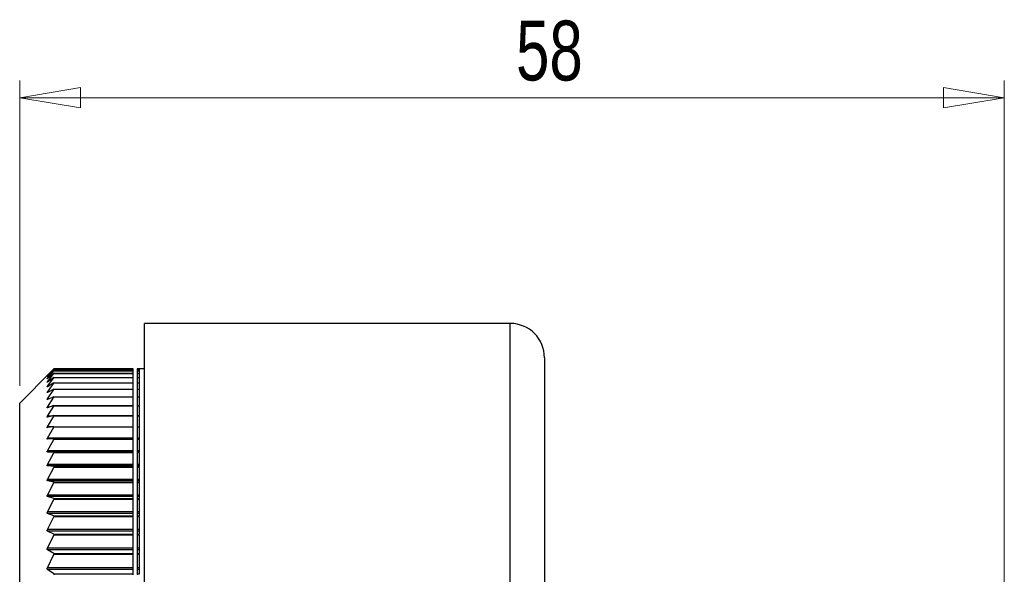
# Model space of a CAD drawing. Header units: millimetres. Extents: x 404 to 1004, y 326 to 593.
# Tile 14 of 14: x 946 to 1004, y 435 to 468. Entities that reach past the tile are written whole.
import ezdxf

# ---------------------------------------------------------------- set-up
doc = ezdxf.new("R2010")
doc.units = ezdxf.units.MM
doc.styles.add('SLDTEXTSTYLE0', font='TXT', dxfattribs={"width": 0.75})
doc.dimstyles.new('SLDDIMSTYLE1', dxfattribs={"dimtxt": 3.5, "dimasz": 3.556, "dimexe": 0, "dimexo": 0.0625, "dimgap": 0.875, "dimtad": 1, "dimdec": 0, "dimrnd": 1e-09, "dimzin": 12, "dimdsep": 46, "dimtxsty": 'SLDTEXTSTYLE0', "dimblk1": 'CLOSED', "dimblk2": 'CLOSED', "dimsah": 1, "dimcen": 0.09, "dimadec": 0, "dimazin": 3, "dimtfac": 1, "dimtdec": 0, "dimtofl": 0, "dimtmove": 0, "dimatfit": 3, "dimldrblk": 'CLOSED', "dimfxl": 0, "dimfrac": 2, "dimtolj": 1, "dimtzin": 12, "dimarcsym": 0})

# ---------------------------------------------------------------- blocks, each defined once
blk = doc.blocks.new('_Closed')
at = {"color": 0, "linetype": 'ByBlock', "lineweight": -2}
for p, q in [((-1, 0.166667), (0, 0)), ((-1, 0.166667), (-1, -0.166667)), ((0, 0), (-1, -0.166667)), ((0, 0), (-1, 0))]:
    blk.add_line(p, q, dxfattribs=at)
blk = doc.blocks.new('_D_4')
at = {"color": 7, "linetype": 'Continuous', "lineweight": 0}
for p, q in [((946.254, 446.264), (946.254, 464.111)), ((1003.854, 416.914), (1003.854, 464.111)), ((1003.854, 463.111), (946.254, 463.111))]:
    blk.add_line(p, q, dxfattribs=at)
at = {"color": 7, "linetype": 'Continuous', "lineweight": 18, "xscale": 3.556, "yscale": 3.556, "rotation": 180.0000000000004}
blk.add_blockref('_Closed', (946.254, 463.111, -55), dxfattribs=at)
at = {"color": 7, "linetype": 'Continuous', "lineweight": 18, "xscale": 3.556, "yscale": 3.556}
blk.add_blockref('_Closed', (1003.854, 463.111, -55), dxfattribs=at)
at = {"color": 7, "linetype": 'Continuous', "lineweight": 18, "insert": (975.291, 467.623), "char_height": 3.5, "attachment_point": 1, "style": 'SLDTEXTSTYLE0'}
blk.add_mtext('58', dxfattribs=at)

msp = doc.modelspace()

# ---------------------------------------------------------------- linework, layer by layer
at = {"color": 7, "linetype": 'Continuous', "lineweight": 25}
for p, q in [((974.954, 449.914), (953.554, 449.914)), ((953.554, 369.914), (953.554, 449.914)), ((976.954, 447.914), (976.954, 401.914)), ((948.088, 447.098), (946.254, 445.264)), ((947.874, 446.882), (948.254, 447.263)), ((948.254, 447.243), (947.875, 446.881)), ((947.875, 446.829), (948.254, 447.24)), ((948.254, 447.151), (947.875, 446.821)), ((947.875, 446.704), (948.254, 447.146)), ((947.875, 446.509), (948.254, 446.98)), ((948.254, 446.988), (947.876, 446.691)), ((952.9, 447.263), (948.254, 447.263)), ((948.254, 447.243), (948.254, 447.24)), ((948.254, 447.243), (952.9, 447.243)), ((952.9, 447.24), (948.254, 447.24)), ((948.254, 447.151), (948.254, 447.146)), ((948.254, 447.151), (952.9, 447.151)), ((952.9, 447.146), (948.254, 447.146)), ((948.254, 446.988), (948.254, 446.98)), ((948.254, 446.988), (952.9, 446.988)), ((952.9, 446.98), (948.254, 446.98)), ((952.9, 447.243), (952.9, 447.263)), ((952.9, 447.24), (952.9, 447.243)), ((952.9, 447.151), (952.9, 447.24)), ((952.9, 447.146), (952.9, 447.151)), ((952.9, 446.988), (952.9, 447.146)), ((952.9, 446.98), (952.9, 446.988)), ((952.9, 446.754), (952.9, 446.98)), ((953.254, 447.263), (953.132, 447.263)), ((953.132, 447.263), (953.132, 447.243)), ((953.132, 447.243), (953.132, 447.24)), ((953.132, 447.243), (953.254, 447.243)), ((953.254, 447.24), (953.132, 447.24)), ((953.132, 447.24), (953.132, 447.151)), ((953.132, 447.151), (953.132, 447.146)), ((953.132, 447.151), (953.254, 447.151)), ((953.254, 447.146), (953.132, 447.146)), ((953.132, 447.146), (953.132, 446.988)), ((953.132, 446.988), (953.132, 446.98)), ((953.132, 446.988), (953.254, 446.988)), ((953.254, 446.98), (953.132, 446.98)), ((953.132, 446.98), (953.132, 446.754)), ((953.554, 447.264), (953.254, 447.264)), ((953.254, 447.243), (953.254, 447.264)), ((953.254, 447.151), (953.254, 447.24)), ((953.254, 446.988), (953.254, 447.146)), ((953.254, 446.754), (953.254, 446.98)), ((948.254, 446.754), (947.876, 446.489)), ((947.876, 446.243), (948.254, 446.742)), ((948.254, 446.448), (947.876, 446.217)), ((947.876, 445.907), (948.254, 446.433)), ((948.254, 446.754), (948.254, 446.742)), ((948.254, 446.754), (952.9, 446.754)), ((952.9, 446.742), (948.254, 446.742)), ((948.254, 446.448), (948.254, 446.433)), ((948.254, 446.448), (952.9, 446.448)), ((952.9, 446.433), (948.254, 446.433)), ((952.9, 446.742), (952.9, 446.754)), ((952.9, 446.448), (952.9, 446.742)), ((952.9, 446.433), (952.9, 446.448)), ((952.9, 446.072), (952.9, 446.433)), ((953.132, 446.754), (953.132, 446.742)), ((953.132, 446.754), (953.254, 446.754)), ((953.254, 446.742), (953.132, 446.742)), ((953.132, 446.742), (953.132, 446.448)), ((953.132, 446.448), (953.132, 446.433)), ((953.132, 446.448), (953.254, 446.448)), ((953.254, 446.433), (953.132, 446.433)), ((953.132, 446.433), (953.132, 446.072)), ((953.254, 446.448), (953.254, 446.742)), ((953.254, 446.072), (953.254, 446.433)), ((948.254, 446.072), (947.877, 445.875)), ((947.877, 445.501), (948.254, 446.053)), ((948.254, 446.072), (948.254, 446.053)), ((948.254, 446.072), (952.9, 446.072)), ((952.9, 446.053), (948.254, 446.053)), ((952.9, 446.053), (952.9, 446.072)), ((952.9, 445.626), (952.9, 446.053)), ((953.132, 446.072), (953.132, 446.053)), ((953.132, 446.072), (953.254, 446.072)), ((953.254, 446.053), (953.132, 446.053)), ((953.132, 446.053), (953.132, 445.626)), ((953.254, 445.626), (953.254, 446.053)), ((946.254, 374.564), (946.254, 445.264)), ((948.254, 445.626), (947.877, 445.464)), ((947.877, 445.027), (948.254, 445.604)), ((948.254, 445.626), (948.254, 445.604)), ((948.254, 445.626), (952.9, 445.626)), ((952.9, 445.604), (948.254, 445.604)), ((952.9, 445.604), (952.9, 445.626)), ((952.9, 445.112), (952.9, 445.604)), ((953.132, 445.626), (953.132, 445.604)), ((953.132, 445.626), (953.254, 445.626)), ((953.254, 445.604), (953.132, 445.604)), ((953.132, 445.604), (953.132, 445.112)), ((953.254, 445.112), (953.254, 445.604)), ((947.877, 444.485), (948.254, 445.086)), ((948.254, 445.112), (947.878, 444.984)), ((948.254, 445.112), (948.254, 445.086)), ((948.254, 445.112), (952.9, 445.112)), ((952.9, 445.086), (948.254, 445.086)), ((952.9, 445.086), (952.9, 445.112)), ((952.9, 444.529), (952.9, 445.086)), ((953.132, 445.112), (953.132, 445.086)), ((953.132, 445.112), (953.254, 445.112)), ((953.254, 445.086), (953.132, 445.086)), ((953.132, 445.086), (953.132, 444.529)), ((953.254, 444.529), (953.254, 445.086)), ((948.254, 444.529), (947.878, 444.436)), ((947.878, 443.877), (948.254, 444.5)), ((948.254, 444.529), (948.254, 444.5)), ((948.254, 444.529), (952.9, 444.529)), ((952.9, 444.5), (948.254, 444.5)), ((952.9, 444.5), (952.9, 444.529)), ((952.9, 443.88), (952.9, 444.5)), ((953.132, 444.529), (953.132, 444.5)), ((953.132, 444.529), (953.254, 444.529)), ((953.254, 444.5), (953.132, 444.5)), ((953.132, 444.5), (953.132, 443.88)), ((953.254, 443.88), (953.254, 444.5)), ((948.254, 443.88), (947.878, 443.822)), ((947.878, 443.202), (948.254, 443.847)), ((948.254, 443.88), (948.254, 443.847)), ((948.254, 443.88), (952.9, 443.88)), ((952.9, 443.847), (948.254, 443.847)), ((952.9, 443.847), (952.9, 443.88)), ((952.9, 443.202), (952.9, 443.847)), ((953.132, 443.88), (953.132, 443.847)), ((953.132, 443.88), (953.254, 443.88)), ((953.254, 443.847), (953.132, 443.847)), ((953.132, 443.847), (953.132, 443.202)), ((953.254, 443.166), (953.254, 443.847)), ((952.9, 443.202), (947.878, 443.202)), ((947.878, 442.464), (948.254, 443.129)), ((948.254, 443.166), (947.879, 443.142)), ((948.254, 443.166), (948.254, 443.129)), ((948.254, 443.166), (952.9, 443.166)), ((952.9, 443.129), (948.254, 443.129)), ((952.9, 443.166), (952.9, 443.202)), ((952.9, 443.129), (952.9, 443.166)), ((952.9, 442.464), (952.9, 443.129)), ((953.254, 443.202), (953.132, 443.202)), ((953.132, 443.202), (953.132, 443.166)), ((953.132, 443.166), (953.132, 443.129)), ((953.132, 443.166), (953.254, 443.166)), ((953.254, 443.129), (953.132, 443.129)), ((953.132, 443.129), (953.132, 442.464)), ((953.254, 442.387), (953.254, 443.129)), ((952.9, 442.464), (947.878, 442.464)), ((948.254, 442.387), (947.879, 442.398)), ((952.9, 442.398), (947.879, 442.398)), ((948.254, 442.387), (948.254, 442.346)), ((948.254, 442.387), (952.9, 442.387)), ((952.9, 442.398), (952.9, 442.464)), ((952.9, 442.387), (952.9, 442.398)), ((952.9, 442.346), (952.9, 442.387)), ((953.254, 442.464), (953.132, 442.464)), ((953.132, 442.464), (953.132, 442.398)), ((953.254, 442.398), (953.132, 442.398)), ((953.132, 442.398), (953.132, 442.387)), ((953.132, 442.387), (953.132, 442.346)), ((953.132, 442.387), (953.254, 442.387)), ((947.879, 441.663), (948.254, 442.346)), ((952.9, 442.346), (948.254, 442.346)), ((952.9, 441.663), (952.9, 442.346)), ((953.254, 442.346), (953.132, 442.346)), ((953.132, 442.346), (953.132, 441.663)), ((953.254, 441.545), (953.254, 442.346)), ((952.9, 441.663), (947.879, 441.663)), ((948.254, 441.545), (947.879, 441.591)), ((952.9, 441.591), (947.879, 441.591)), ((947.879, 440.8), (948.254, 441.501)), ((948.254, 441.545), (948.254, 441.501)), ((948.254, 441.545), (952.9, 441.545)), ((952.9, 441.501), (948.254, 441.501)), ((952.9, 441.591), (952.9, 441.663)), ((952.9, 441.545), (952.9, 441.591)), ((952.9, 441.501), (952.9, 441.545)), ((952.9, 440.8), (952.9, 441.501)), ((953.254, 441.663), (953.132, 441.663)), ((953.132, 441.663), (953.132, 441.591)), ((953.254, 441.591), (953.132, 441.591)), ((953.132, 441.591), (953.132, 441.545)), ((953.132, 441.545), (953.132, 441.501)), ((953.132, 441.545), (953.254, 441.545)), ((953.254, 441.501), (953.132, 441.501)), ((953.132, 441.501), (953.132, 440.8)), ((953.254, 440.643), (953.254, 441.501)), ((952.9, 440.8), (947.879, 440.8)), ((948.254, 440.643), (947.879, 440.723)), ((952.9, 440.723), (947.879, 440.723)), ((948.254, 440.643), (948.254, 440.595)), ((948.254, 440.643), (952.9, 440.643)), ((952.9, 440.723), (952.9, 440.8)), ((952.9, 440.643), (952.9, 440.723)), ((952.9, 440.595), (952.9, 440.643)), ((953.254, 440.8), (953.132, 440.8)), ((953.132, 440.8), (953.132, 440.723)), ((953.254, 440.723), (953.132, 440.723)), ((953.132, 440.723), (953.132, 440.643)), ((953.132, 440.643), (953.132, 440.595)), ((953.132, 440.643), (953.254, 440.643)), ((947.879, 439.878), (948.254, 440.595)), ((952.9, 440.595), (948.254, 440.595)), ((952.9, 439.878), (952.9, 440.595)), ((953.254, 440.595), (953.132, 440.595)), ((953.132, 440.595), (953.132, 439.878)), ((953.254, 439.681), (953.254, 440.595)), ((952.9, 439.878), (947.879, 439.878)), ((947.879, 438.898), (948.254, 439.63)), ((948.254, 439.681), (947.88, 439.796)), ((952.9, 439.796), (947.88, 439.796)), ((948.254, 439.681), (948.254, 439.63)), ((948.254, 439.681), (952.9, 439.681)), ((952.9, 439.63), (948.254, 439.63)), ((952.9, 439.796), (952.9, 439.878)), ((952.9, 439.681), (952.9, 439.796)), ((952.9, 439.63), (952.9, 439.681)), ((952.9, 438.898), (952.9, 439.63)), ((953.254, 439.878), (953.132, 439.878)), ((953.132, 439.878), (953.132, 439.796)), ((953.254, 439.796), (953.132, 439.796)), ((953.132, 439.796), (953.132, 439.681)), ((953.132, 439.681), (953.132, 439.63)), ((953.132, 439.681), (953.254, 439.681)), ((953.254, 439.63), (953.132, 439.63)), ((953.132, 439.63), (953.132, 438.898)), ((953.254, 438.662), (953.254, 439.63)), ((952.9, 438.898), (947.879, 438.898)), ((947.879, 437.862), (948.254, 438.607)), ((948.254, 438.662), (947.88, 438.811)), ((952.9, 438.811), (947.88, 438.811)), ((948.254, 438.662), (948.254, 438.607)), ((948.254, 438.662), (952.9, 438.662)), ((952.9, 438.607), (948.254, 438.607)), ((952.9, 438.811), (952.9, 438.898)), ((952.9, 438.662), (952.9, 438.811)), ((952.9, 438.607), (952.9, 438.662)), ((952.9, 437.862), (952.9, 438.607)), ((953.254, 438.898), (953.132, 438.898)), ((953.132, 438.898), (953.132, 438.811)), ((953.254, 438.811), (953.132, 438.811)), ((953.132, 438.811), (953.132, 438.662)), ((953.132, 438.662), (953.132, 438.607)), ((953.132, 438.662), (953.254, 438.662)), ((953.254, 438.607), (953.132, 438.607)), ((953.132, 438.607), (953.132, 437.862)), ((953.254, 437.588), (953.254, 438.607)), ((952.9, 437.862), (947.879, 437.862)), ((948.254, 437.588), (947.88, 437.77)), ((952.9, 437.77), (947.88, 437.77)), ((952.9, 437.77), (952.9, 437.862)), ((952.9, 437.588), (952.9, 437.77)), ((953.254, 437.862), (953.132, 437.862)), ((953.132, 437.862), (953.132, 437.77)), ((953.254, 437.77), (953.132, 437.77)), ((953.132, 437.77), (953.132, 437.588)), ((947.88, 436.772), (948.254, 437.53)), ((948.254, 437.588), (948.254, 437.53)), ((948.254, 437.588), (952.9, 437.588)), ((952.9, 437.53), (948.254, 437.53)), ((952.9, 437.53), (952.9, 437.588)), ((952.9, 436.772), (952.9, 437.53)), ((953.132, 437.588), (953.132, 437.53)), ((953.132, 437.588), (953.254, 437.588)), ((953.254, 437.53), (953.132, 437.53)), ((953.132, 437.53), (953.132, 436.772)), ((953.254, 436.46), (953.254, 437.53)), ((952.9, 436.772), (947.88, 436.772)), ((948.254, 436.46), (947.88, 436.676)), ((952.9, 436.676), (947.88, 436.676)), ((952.9, 436.676), (952.9, 436.772)), ((952.9, 436.46), (952.9, 436.676)), ((953.254, 436.772), (953.132, 436.772)), ((953.132, 436.772), (953.132, 436.676)), ((953.254, 436.676), (953.132, 436.676)), ((953.132, 436.676), (953.132, 436.46)), ((947.88, 435.63), (948.254, 436.399)), ((948.254, 436.46), (948.254, 436.399)), ((948.254, 436.46), (952.9, 436.46)), ((952.9, 436.399), (948.254, 436.399)), ((952.9, 436.399), (952.9, 436.46)), ((952.9, 435.63), (952.9, 436.399)), ((953.132, 436.46), (953.132, 436.399)), ((953.132, 436.46), (953.254, 436.46)), ((953.254, 436.399), (953.132, 436.399)), ((953.132, 436.399), (953.132, 435.63)), ((953.254, 435.281), (953.254, 436.399)), ((952.9, 435.63), (947.88, 435.63)), ((948.254, 435.281), (947.88, 435.53)), ((952.9, 435.53), (947.88, 435.53)), ((952.9, 435.53), (952.9, 435.63)), ((952.9, 435.281), (952.9, 435.53)), ((953.254, 435.63), (953.132, 435.63)), ((953.132, 435.63), (953.132, 435.53)), ((953.254, 435.53), (953.132, 435.53)), ((953.132, 435.53), (953.132, 435.281)), ((948.254, 435.281), (948.254, 435.216)), ((948.254, 435.281), (952.9, 435.281)), ((952.9, 435.216), (952.9, 435.281)), ((953.132, 435.281), (953.132, 435.216)), ((953.132, 435.281), (953.254, 435.281))]:
    msp.add_line(p, q, dxfattribs=at)
at = {"color": 8, "linetype": 'Continuous', "lineweight": 25}
for p, q in [((974.954, 369.914), (974.954, 449.914)), ((947.884, 446.829), (947.875, 446.829)), ((947.893, 446.704), (947.875, 446.704)), ((947.904, 446.509), (947.875, 446.509)), ((947.919, 446.243), (947.876, 446.243)), ((947.938, 445.907), (947.876, 445.907)), ((947.965, 445.501), (947.877, 445.501)), ((948.006, 445.027), (947.877, 445.027)), ((948.077, 444.485), (947.877, 444.485)), ((948.231, 443.877), (947.878, 443.877))]:
    msp.add_line(p, q, dxfattribs=at)
at = {"color": 7, "linetype": 'Continuous', "lineweight": 25}
msp.add_arc((974.954, 447.914), 2, 0, 90, dxfattribs=at)
for points, knots in [([(947.875, 446.881), (947.87, 446.876), (947.86, 446.866), (947.856, 446.863), (947.861, 446.868), (947.87, 446.877), (947.874, 446.882)], [0, 0, 0, 0, 0.264059, 0.530931, 0.777348, 1, 1, 1, 1]), ([(947.875, 446.821), (947.87, 446.817), (947.86, 446.808), (947.856, 446.807), (947.861, 446.814), (947.87, 446.824), (947.875, 446.829)], [0, 0, 0, 0, 0.264054, 0.530925, 0.777342, 1, 1, 1, 1]), ([(947.876, 446.691), (947.871, 446.687), (947.861, 446.679), (947.857, 446.679), (947.862, 446.688), (947.871, 446.699), (947.875, 446.704)], [0, 0, 0, 0, 0.2640458, 0.5309166, 0.7773337, 1, 1, 1, 1]), ([(947.876, 446.489), (947.871, 446.486), (947.861, 446.479), (947.857, 446.481), (947.862, 446.492), (947.871, 446.504), (947.875, 446.509)], [0, 0, 0, 0, 0.264035, 0.530906, 0.777323, 1, 1, 1, 1]), ([(947.876, 446.217), (947.871, 446.215), (947.861, 446.209), (947.857, 446.213), (947.863, 446.225), (947.872, 446.237), (947.876, 446.243)], [0, 0, 0, 0, 0.264022, 0.530893, 0.777311, 1, 1, 1, 1]), ([(947.877, 445.875), (947.872, 445.873), (947.862, 445.869), (947.858, 445.874), (947.863, 445.887), (947.872, 445.901), (947.876, 445.907)], [0, 0, 0, 0, 0.264006, 0.530878, 0.777296, 1, 1, 1, 1]), ([(947.877, 445.464), (947.872, 445.462), (947.862, 445.459), (947.858, 445.466), (947.863, 445.481), (947.872, 445.495), (947.877, 445.501)], [0, 0, 0, 0, 0.263987, 0.530861, 0.777279, 1, 1, 1, 1]), ([(947.878, 444.984), (947.873, 444.983), (947.863, 444.98), (947.859, 444.989), (947.864, 445.006), (947.873, 445.02), (947.877, 445.027)], [0, 0, 0, 0, 0.263964, 0.53084, 0.777259, 1, 1, 1, 1]), ([(947.878, 444.436), (947.873, 444.435), (947.863, 444.434), (947.859, 444.445), (947.864, 444.463), (947.873, 444.478), (947.877, 444.485)], [0, 0, 0, 0, 0.263939, 0.530817, 0.777237, 1, 1, 1, 1]), ([(947.878, 443.822), (947.873, 443.821), (947.863, 443.821), (947.859, 443.833), (947.865, 443.853), (947.873, 443.869), (947.878, 443.877)], [0, 0, 0, 0, 0.263909, 0.53079, 0.777212, 1, 1, 1, 1]), ([(947.879, 443.142), (947.874, 443.142), (947.863, 443.143), (947.86, 443.157), (947.865, 443.178), (947.874, 443.194), (947.878, 443.202)], [0, 0, 0, 0, 0.263876, 0.530761, 0.777184, 1, 1, 1, 1]), ([(947.879, 442.398), (947.874, 442.399), (947.864, 442.401), (947.86, 442.416), (947.865, 442.438), (947.874, 442.456), (947.878, 442.464)], [0, 0, 0, 0, 0.263839, 0.530727, 0.777152, 1, 1, 1, 1]), ([(947.879, 441.591), (947.874, 441.593), (947.864, 441.596), (947.86, 441.613), (947.865, 441.636), (947.874, 441.654), (947.879, 441.663)], [0, 0, 0, 0, 0.263796, 0.53069, 0.777116, 1, 1, 1, 1]), ([(947.879, 440.723), (947.874, 440.725), (947.864, 440.729), (947.86, 440.748), (947.866, 440.773), (947.875, 440.791), (947.879, 440.8)], [0, 0, 0, 0, 0.263748, 0.530647, 0.777077, 1, 1, 1, 1]), ([(947.88, 439.796), (947.875, 439.799), (947.865, 439.804), (947.861, 439.824), (947.866, 439.85), (947.875, 439.869), (947.879, 439.878)], [0, 0, 0, 0, 0.263694, 0.5306, 0.777033, 1, 1, 1, 1]), ([(947.88, 438.811), (947.875, 438.814), (947.865, 438.82), (947.861, 438.842), (947.866, 438.869), (947.875, 438.889), (947.879, 438.898)], [0, 0, 0, 0, 0.263633, 0.5305471, 0.7769829, 1, 1, 1, 1]), ([(947.88, 437.77), (947.875, 437.774), (947.865, 437.781), (947.861, 437.804), (947.866, 437.833), (947.875, 437.852), (947.879, 437.862)], [0, 0, 0, 0, 0.263564, 0.530487, 0.776927, 1, 1, 1, 1]), ([(947.88, 436.676), (947.875, 436.68), (947.865, 436.688), (947.861, 436.713), (947.866, 436.742), (947.875, 436.762), (947.88, 436.772)], [0, 0, 0, 0, 0.2634856, 0.5304199, 0.7768644, 1, 1, 1, 1]), ([(947.88, 435.53), (947.875, 435.534), (947.865, 435.544), (947.861, 435.57), (947.867, 435.6), (947.875, 435.62), (947.88, 435.63)], [0, 0, 0, 0, 0.263611, 0.530521, 0.776955, 1, 1, 1, 1])]:
    msp.add_open_spline(points, degree=3, knots=knots, dxfattribs=at)

# ---------------------------------------------------------------- dimensions: what is measured, and where the dimension line sits
at = {"color": 7, "linetype": 'Continuous', "lineweight": 18}
dim = msp.add_linear_dim(base=(946.254, 463.111), p1=(1003.854, 415.914), p2=(946.254, 445.264), dimstyle='SLDDIMSTYLE1', dxfattribs=at)
dim.commit()
dim.dimension.update_dxf_attribs({"geometry": '_D_4', "text_midpoint": (977.877, 463.111), "dimtype": 160})

doc.saveas('drawing.dxf')
